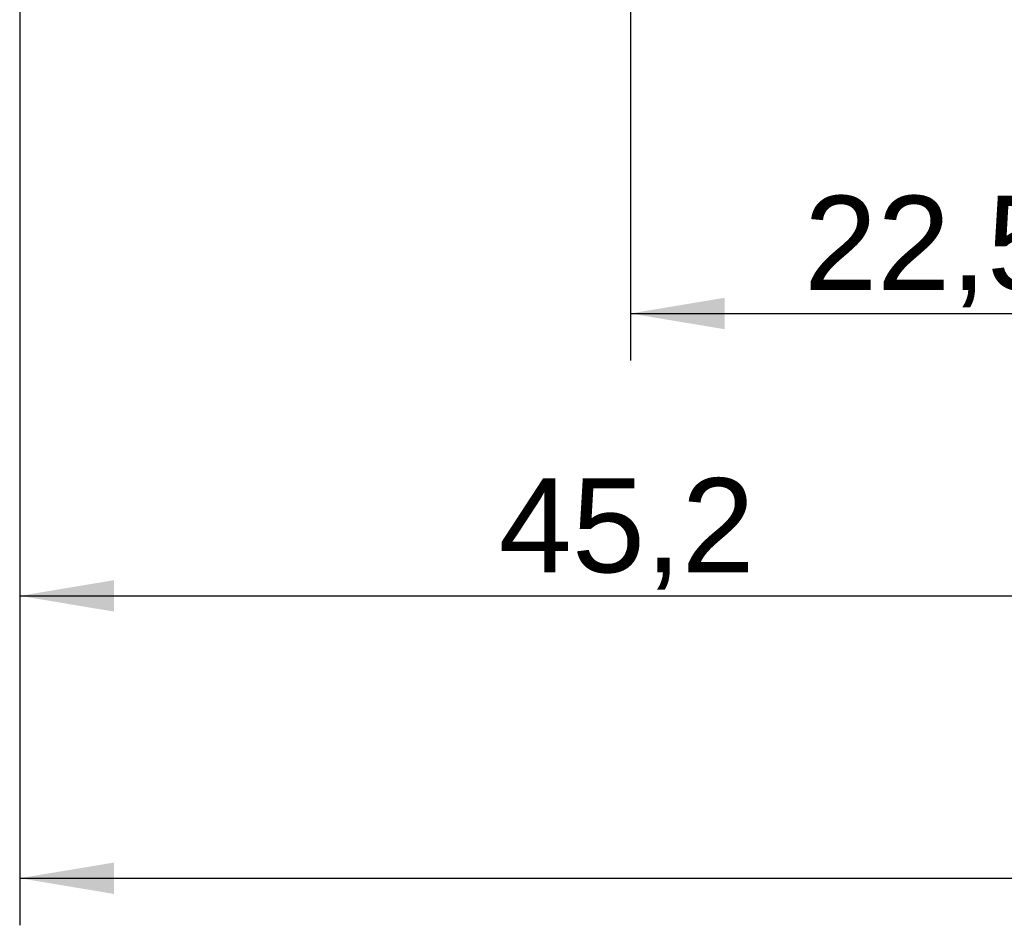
# Model space of a CAD drawing. Header units: millimetres. Extents: x 7 to 819, y 15 to 587.
# Tile 3 of 45: x 73 to 109, y 170 to 204. Entities that reach past the tile are written whole.
import ezdxf
from ezdxf.enums import TextEntityAlignment as Align

# ---------------------------------------------------------------- set-up
doc = ezdxf.new("R2010")
doc.units = ezdxf.units.MM
doc.layers.add('Default', color=7, linetype='Continuous')
doc.styles.add('SEACAD_Arial', font='arial.ttf')
doc.dimstyles.new('ISO', dxfattribs={"dimtxt": 3.5, "dimasz": 3.5, "dimexe": 1.75, "dimexo": 0, "dimgap": 0.875, "dimtad": 1, "dimtxsty": 'SEACAD_Arial', "dimblk1": '_SE_FILLED', "dimblk2": '_SE_FILLED', "dimsah": 1, "dimcen": 1.75, "dimadec": 0, "dimazin": 0, "dimtfac": 0.5, "dimtdec": 3, "dimtmove": 0, "dimatfit": 3, "dimfxl": 1, "dimarcsym": 0})

# ---------------------------------------------------------------- blocks, each defined once
blk = doc.blocks.new('DMBLK45')
at = {"layer": 'Default', "linetype": 'Continuous'}
for points in [[(98.86, 192.554), (98.86, 193.721), (95.36, 193.138)], [(114.36, 192.554), (117.86, 193.138), (114.36, 193.721)]]:
    blk.add_hatch(color=7, dxfattribs=at).paths.add_polyline_path(points)
at = {"layer": 'Default', "color": 7, "linetype": 'Continuous'}
for p, q in [((117.86, 252.07), (117.86, 191.388)), ((95.36, 229.57), (95.36, 191.388)), ((95.36, 193.138), (117.86, 193.138))]:
    blk.add_line(p, q, dxfattribs=at)
at = {"layer": 'Default', "color": 7, "linetype": 'Continuous', "style": 'SEACAD_Arial'}
blk.add_text('22,5', height=3.5, dxfattribs=at).set_placement((101.817, 197.513), align=Align.TOP_LEFT)
blk = doc.blocks.new('_SE_FILLED')
at = {"color": 0}
blk.add_line((0, 0), (-1, 0), dxfattribs=at)
blk.add_solid([(0, 0), (-1, -0.1665), (-1, 0.1665), (0, 0)], dxfattribs=at)
blk = doc.blocks.new('DMBLK53')
at = {"layer": 'Default', "linetype": 'Continuous'}
for points in [[(76.16, 182.054), (76.16, 183.221), (72.66, 182.638)], [(114.36, 182.054), (117.86, 182.638), (114.36, 183.221)]]:
    blk.add_hatch(color=7, dxfattribs=at).paths.add_polyline_path(points)
at = {"layer": 'Default', "color": 7, "linetype": 'Continuous'}
for p, q in [((117.86, 229.57), (117.86, 180.888)), ((72.66, 204.82), (72.66, 180.888)), ((72.66, 182.638), (117.86, 182.638))]:
    blk.add_line(p, q, dxfattribs=at)
at = {"layer": 'Default', "color": 7, "linetype": 'Continuous', "style": 'SEACAD_Arial'}
blk.add_text('45,2', height=3.5, dxfattribs=at).set_placement((90.467, 187.013), align=Align.TOP_LEFT)
blk = doc.blocks.new('DMBLK57')
at = {"layer": 'Default', "linetype": 'Continuous'}
for points in [[(76.16, 171.554), (76.16, 172.721), (72.66, 172.138)], [(292.16, 171.554), (295.66, 172.138), (292.16, 172.721)]]:
    blk.add_hatch(color=7, dxfattribs=at).paths.add_polyline_path(points)
at = {"layer": 'Default', "color": 7, "linetype": 'Continuous'}
for p, q in [((72.66, 204.82), (72.66, 170.388)), ((295.66, 204.82), (295.66, 170.388)), ((72.66, 172.138), (295.66, 172.138))]:
    blk.add_line(p, q, dxfattribs=at)
at = {"layer": 'Default', "color": 7, "linetype": 'Continuous', "style": 'SEACAD_Arial'}
blk.add_text('223', height=3.5, dxfattribs=at).set_placement((180.052, 176.513), align=Align.TOP_LEFT)

msp = doc.modelspace()

# ---------------------------------------------------------------- dimensions: what is measured, and where the dimension line sits
at = {"layer": 'Default', "color": 7, "linetype": 'Continuous'}
for base, p1, p2, picture, middle in [((117.86, 193.138), (95.36, 229.57), (117.86, 252.07), 'DMBLK45', (106.61, 193.138)), ((117.86, 182.638), (72.66, 204.82), (117.86, 229.57), 'DMBLK53', (95.26, 182.638))]:
    dim = msp.add_linear_dim(base=base, p1=p1, p2=p2, text='\\A1;<> ', dimstyle='ISO', dxfattribs=at)
    dim.commit()
    dim.dimension.update_dxf_attribs({"geometry": picture, "text_midpoint": middle, "dimtype": 160})
dim = msp.add_linear_dim(base=(72.66, 172.138), p1=(72.66, 204.82), p2=(295.66, 204.82), angle=0, text='\\A1;<> ', dimstyle='ISO', dxfattribs=at)
dim.commit()
dim.dimension.update_dxf_attribs({"geometry": 'DMBLK57', "text_midpoint": (184.16, 172.138), "dimtype": 161})

doc.saveas('drawing.dxf')
